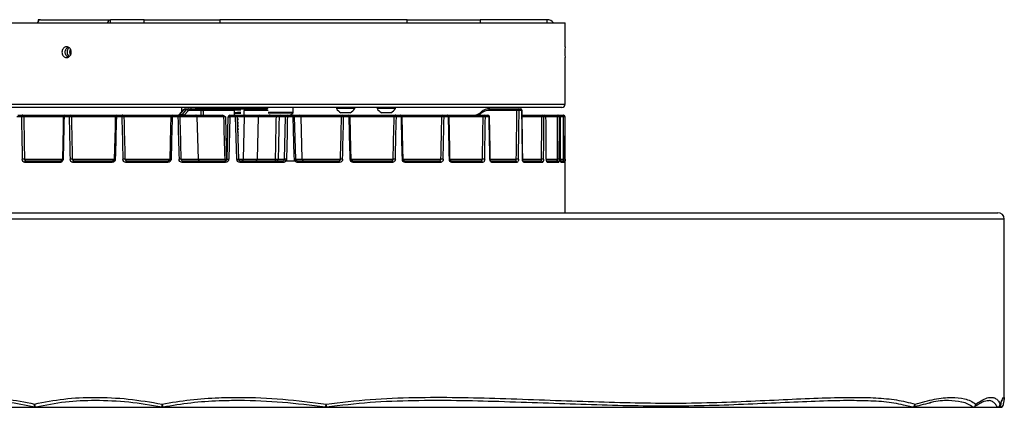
# Model space of a CAD drawing. Header units: millimetres. Extents: x 289 to 765, y 276 to 1219.
# Tile 2 of 3: x 462 to 765, y 276 to 396. Entities that reach past the tile are written whole.
import ezdxf

# ---------------------------------------------------------------- set-up
doc = ezdxf.new("R2010")
doc.units = ezdxf.units.MM
doc.header["$LTSCALE"] = 10

msp = doc.modelspace()

# ---------------------------------------------------------------- linework, layer by layer
at = {"color": 7, "linetype": 'Continuous', "lineweight": 25}
for p, q in [((467.44, 395.63), (467.44, 395.19)), ((468.12, 395.63), (467.44, 395.63)), ((468.12, 395.63), (489.77, 395.63)), ((500.13, 395.63), (489.77, 395.63)), ((489.77, 394.63), (489.77, 395.63)), ((500.13, 395.63), (523.45, 395.63)), ((500.13, 394.63), (500.13, 395.63)), ((581.29, 395.63), (523.45, 395.63)), ((523.45, 395.63), (523.45, 394.63)), ((581.29, 395.63), (603.72, 395.63)), ((581.29, 394.63), (581.29, 395.63)), ((624.44, 395.63), (603.72, 395.63)), ((603.72, 395.63), (603.72, 394.63)), ((624.44, 394.63), (624.44, 395.63)), ((424.94, 394.63), (629.94, 394.63)), ((629.94, 387.28), (629.94, 394.63)), ((629.94, 369.63), (629.94, 384)), ((424.94, 369.63), (629.94, 369.63)), ((628.94, 368.63), (425.94, 368.63)), ((512.19, 367.86), (510.95, 366.45)), ((512.26, 367.88), (511.02, 366.47)), ((511.6, 368.63), (511.6, 367.19)), ((511.9, 366.47), (513.11, 367.88)), ((513.11, 367.88), (512.26, 367.88)), ((513.66, 367.54), (512.5, 366.18)), ((512.87, 368.18), (513.72, 368.18)), ((513.72, 368.18), (517.38, 368.18)), ((517.63, 367.69), (513.97, 367.69)), ((514.6, 368.18), (514.6, 368.63)), ((515.94, 368.63), (515.94, 368.28)), ((515.94, 368.28), (520.44, 368.18)), ((527.44, 368.28), (515.94, 368.28)), ((527.99, 367.68), (518.27, 367.68)), ((518.66, 368.18), (527.9, 368.18)), ((538.22, 368.28), (527.44, 368.28)), ((530.11, 368.18), (527.91, 368.18)), ((527.99, 366.18), (527.99, 367.68)), ((530.11, 368.18), (530.86, 368.18)), ((530.86, 368.18), (538.12, 368.18)), ((530.94, 366.18), (530.94, 367.68)), ((538.33, 367.68), (530.94, 367.68)), ((534.45, 368.18), (538.12, 368.26)), ((538.12, 368.27), (538.12, 368.18)), ((546.12, 367.08), (546.12, 368.63)), ((559.41, 368.63), (559.41, 368.25)), ((560.7, 368.25), (559.41, 368.25)), ((565.11, 368.25), (560.7, 368.25)), ((565.11, 368.25), (565.11, 368.63)), ((571.96, 368.63), (571.96, 368.25)), ((573.25, 368.25), (571.96, 368.25)), ((577.66, 368.25), (573.25, 368.25)), ((577.66, 368.25), (577.66, 368.63)), ((615.1, 367.69), (606.45, 367.69)), ((606.7, 368.18), (615.35, 368.18)), ((615.35, 368.18), (616.2, 368.18)), ((616.63, 367.68), (615.78, 367.68)), ((462.25, 365.68), (460.87, 365.68)), ((461.2, 366.18), (462.57, 366.18)), ((462.57, 366.18), (475.67, 366.18)), ((475.17, 365.69), (462.95, 365.69)), ((476.98, 365.68), (475.42, 365.68)), ((475.67, 366.18), (477.22, 366.18)), ((477.22, 366.18), (491.72, 366.18)), ((491.22, 365.69), (477.65, 365.69)), ((493.23, 365.68), (491.54, 365.68)), ((491.72, 366.18), (493.4, 366.18)), ((493.4, 366.18), (508.85, 366.18)), ((524.62, 365.69), (493.87, 365.69)), ((510.53, 365.68), (508.76, 365.68)), ((508.85, 366.18), (510.62, 366.18)), ((510.62, 366.18), (516, 366.18)), ((511.02, 366.47), (511.9, 366.47)), ((516.49, 365.69), (511.11, 365.69)), ((516.01, 366.18), (524.15, 366.18)), ((516.83, 352.66), (516.49, 365.69)), ((516.84, 352.66), (516.5, 365.69)), ((525.71, 352.66), (526.05, 365.69)), ((526.54, 365.68), (526.2, 352.65)), ((528.34, 365.68), (526.54, 365.68)), ((526.55, 366.18), (528.34, 366.18)), ((528.69, 352.65), (528.34, 365.68)), ((528.84, 365.69), (529.18, 352.66)), ((529.19, 365.01), (528.86, 365)), ((529.19, 364.76), (528.86, 364.75)), ((531.01, 365.69), (530.67, 352.66)), ((535.31, 365.69), (531.01, 365.69)), ((531.5, 366.18), (535.8, 366.18)), ((535.31, 365.69), (534.98, 352.66)), ((540.9, 365.69), (535.31, 365.69)), ((535.8, 366.18), (540.97, 366.18)), ((539.93, 367.08), (538.33, 367.08)), ((540.01, 366.79), (538.42, 366.79)), ((539.19, 366.18), (539.19, 366.22)), ((546.12, 367.08), (539.93, 367.08)), ((545.97, 366.79), (540.01, 366.79)), ((541.67, 366.18), (541.67, 366.18)), ((543.72, 365.69), (541.74, 365.69)), ((542.23, 366.18), (544.21, 366.18)), ((543.44, 352.66), (543.72, 365.69)), ((544.21, 366.18), (545.98, 366.18)), ((546.07, 365.69), (544.29, 365.69)), ((546.04, 366.18), (548, 366.18)), ((546.87, 352.67), (546.48, 365.69)), ((548.5, 365.69), (546.56, 365.69)), ((548, 366.18), (561.49, 366.18)), ((548.84, 352.66), (548.5, 365.69)), ((561.02, 365.69), (548.5, 365.69)), ((561.48, 366.98), (560.84, 366.98)), ((563.69, 366.98), (561.48, 366.98)), ((561.49, 366.18), (563.17, 366.18)), ((563.35, 365.68), (561.65, 365.68)), ((563.17, 366.18), (577.67, 366.18)), ((577.23, 365.69), (563.67, 365.69)), ((574.03, 366.98), (573.38, 366.98)), ((576.23, 366.98), (574.03, 366.98)), ((577.67, 366.18), (579.22, 366.18)), ((579.47, 365.68), (577.91, 365.68)), ((579.22, 366.18), (592.32, 366.18)), ((591.94, 365.69), (579.72, 365.69)), ((592.32, 366.18), (593.69, 366.18)), ((594.02, 365.68), (592.64, 365.68)), ((593.69, 366.18), (605, 366.18)), ((604.68, 365.69), (594.19, 365.69)), ((605, 366.18), (606.15, 366.18)), ((606.54, 365.68), (605.38, 365.68)), ((616.72, 366.18), (622.98, 366.18)), ((622.81, 365.69), (616.72, 365.69)), ((622.98, 366.18), (623.6, 366.18)), ((624.07, 365.68), (623.45, 365.68)), ((623.6, 366.18), (627.73, 366.18)), ((627.65, 365.69), (624.1, 365.69)), ((627.73, 366.18), (628.05, 366.18)), ((628.05, 366.18), (629.44, 366.18)), ((628.54, 365.68), (628.23, 365.68)), ((628.54, 365.68), (628.55, 365.68)), ((629.44, 365.69), (628.55, 365.69)), ((629.44, 365.69), (629.44, 366.18)), ((629.94, 336.18), (629.94, 365.68)), ((629.94, 365.68), (629.94, 365.68)), ((529.19, 364.01), (528.88, 364)), ((529.19, 363.76), (528.89, 363.75)), ((529.19, 363.01), (528.91, 363)), ((529.19, 362.76), (528.92, 362.75)), ((529.19, 362.01), (528.94, 362)), ((529.19, 361.76), (528.94, 361.75)), ((529.19, 361.01), (528.96, 361)), ((529.19, 360.76), (528.97, 360.75)), ((529.19, 360.01), (528.99, 360)), ((529.19, 359.76), (529, 359.75)), ((529.19, 359.01), (529.02, 359)), ((529.19, 358.76), (529.02, 358.75)), ((529.05, 357.58), (529.21, 357.58)), ((463.22, 352.66), (474.88, 352.66)), ((477.95, 352.66), (490.9, 352.66)), ((494.19, 352.66), (508.01, 352.66)), ((511.44, 352.66), (516.83, 352.66)), ((516.84, 352.66), (524.96, 352.66)), ((525.51, 352.68), (525.71, 352.68)), ((530.67, 352.66), (534.98, 352.66)), ((534.98, 352.66), (540.64, 352.66)), ((541.45, 352.66), (543.44, 352.66)), ((546.95, 352.66), (548.84, 352.66)), ((548.84, 352.66), (560.69, 352.66)), ((563.99, 352.66), (576.94, 352.66)), ((580.01, 352.66), (591.67, 352.66)), ((594.45, 352.66), (604.46, 352.66)), ((606.87, 352.66), (614.9, 352.66)), ((616.89, 352.66), (622.69, 352.66)), ((624.18, 352.66), (627.59, 352.66)), ((628.6, 352.66), (629.44, 352.66)), ((474.26, 351.68), (463.3, 351.68)), ((463.61, 352.18), (474.52, 352.18)), ((490.28, 351.68), (478.15, 351.68)), ((478.39, 352.18), (490.46, 352.18)), ((507.44, 351.68), (494.51, 351.68)), ((494.67, 352.18), (507.53, 352.18)), ((525.2, 351.68), (511.86, 351.68)), ((511.94, 352.18), (525.21, 352.18)), ((529.68, 352.18), (542.95, 352.18)), ((543.02, 351.68), (529.69, 351.68)), ((543.88, 352.18), (546.6, 352.18)), ((547.35, 352.18), (560.22, 352.18)), ((560.38, 351.68), (547.45, 351.68)), ((564.42, 352.18), (576.49, 352.18)), ((576.73, 351.68), (564.6, 351.68)), ((580.37, 352.18), (591.28, 352.18)), ((591.59, 351.68), (580.63, 351.68)), ((594.71, 352.18), (604.12, 352.18)), ((604.5, 351.68), (595.04, 351.68)), ((607, 352.18), (614.64, 352.18)), ((615.07, 351.68), (607.39, 351.68)), ((616.88, 352.18), (622.5, 352.18)), ((622.97, 351.68), (617.31, 351.68)), ((624.33, 352.18), (627.48, 352.18)), ((627.97, 351.68), (624.51, 351.68)), ((629.92, 351.68), (628.75, 351.68)), ((628.78, 352.18), (629.42, 352.18)), ((765.44, 334.18), (289.44, 334.18)), ((291.44, 336.18), (763.44, 336.18)), ((765.44, 278.88), (765.44, 334.18)), ((737.23, 276.26), (734.32, 276.88)), ((756.28, 276.4), (756.3, 276.41)), ((764.39, 276.26), (764.52, 277.76)), ((765.21, 277.06), (765.23, 277.22)), ((433.66, 276.22), (466.5, 276.22)), ((433.82, 276.26), (466.33, 276.26)), ((466.5, 276.22), (505.72, 276.22)), ((466.66, 276.26), (505.56, 276.26)), ((505.72, 276.22), (556.15, 276.22)), ((505.89, 276.26), (555.99, 276.26)), ((556.15, 276.22), (737.07, 276.22)), ((556.31, 276.26), (737.23, 276.26)), ((737.07, 276.22), (755.72, 276.22)), ((737.33, 276.26), (737.35, 276.26)), ((737.38, 276.26), (755.88, 276.26)), ((755.72, 276.22), (763.17, 276.22)), ((756.01, 276.26), (763.33, 276.26)), ((763.17, 276.22), (764.23, 276.22)), ((763.45, 276.26), (764.39, 276.26))]:
    msp.add_line(p, q, dxfattribs=at)
at = {"color": 7, "linetype": 'Continuous', "lineweight": 25, "flags": 128}
for points in [[(512.26, 367.88), (512.22, 367.88), (512.19, 367.86)], [(513.97, 367.69), (513.96, 367.79), (513.95, 367.88), (513.92, 367.96), (513.89, 368.04), (513.86, 368.1), (513.81, 368.14), (513.77, 368.17), (513.72, 368.18)], [(517.63, 367.69), (517.62, 367.79), (517.61, 367.88), (517.58, 367.96), (517.55, 368.04), (517.51, 368.1), (517.47, 368.14), (517.43, 368.17), (517.38, 368.18)], [(606.45, 367.69), (606.45, 367.79), (606.47, 367.88), (606.49, 367.96), (606.52, 368.04), (606.56, 368.1), (606.6, 368.14), (606.65, 368.17), (606.7, 368.18)], [(615.1, 367.69), (615.11, 367.79), (615.12, 367.88), (615.15, 367.96), (615.18, 368.04), (615.22, 368.1), (615.26, 368.14), (615.31, 368.17), (615.35, 368.18)], [(616.89, 352.66), (616.84, 356.41), (616.7, 367.68)], [(462.57, 366.18), (462.51, 366.17), (462.45, 366.14), (462.39, 366.09), (462.34, 366.03), (462.3, 365.95), (462.27, 365.87), (462.26, 365.77), (462.25, 365.68)], [(475.17, 365.69), (475.1, 362.43), (474.88, 352.66)], [(475.67, 366.18), (475.62, 366.17), (475.57, 366.14), (475.53, 366.09), (475.49, 366.03), (475.46, 365.95), (475.44, 365.87), (475.42, 365.77), (475.42, 365.68)], [(477.22, 366.18), (477.17, 366.17), (477.13, 366.14), (477.09, 366.09), (477.05, 366.03), (477.02, 365.95), (476.99, 365.87), (476.98, 365.77), (476.98, 365.68)], [(491.22, 365.69), (491.14, 362.43), (490.9, 352.66)], [(491.72, 366.18), (491.68, 366.17), (491.65, 366.14), (491.62, 366.09), (491.59, 366.03), (491.57, 365.95), (491.56, 365.87), (491.55, 365.77), (491.54, 365.68)], [(493.4, 366.18), (493.37, 366.17), (493.34, 366.14), (493.31, 366.09), (493.28, 366.03), (493.26, 365.95), (493.25, 365.87), (493.24, 365.77), (493.23, 365.68)], [(508.35, 365.69), (508.27, 362.43), (508.01, 352.66)], [(511.02, 366.47), (510.98, 366.46), (510.95, 366.45)], [(526.05, 365.69), (526.06, 365.69), (526.09, 365.69), (526.13, 365.69), (526.19, 365.69), (526.27, 365.68), (526.35, 365.68), (526.45, 365.68), (526.54, 365.68)], [(528.84, 365.69), (528.83, 365.69), (528.8, 365.69), (528.76, 365.69), (528.7, 365.69), (528.62, 365.68), (528.53, 365.68), (528.44, 365.68), (528.34, 365.68)], [(538.77, 366.45), (538.92, 366.37), (539.19, 366.22)], [(544.29, 365.69), (544.27, 364.69), (544.19, 360.69), (544.01, 352.66)], [(546.46, 352.66), (546.43, 353.66), (546.31, 357.66), (546.07, 365.69)], [(561.65, 365.68), (561.65, 365.77), (561.64, 365.87), (561.63, 365.95), (561.6, 366.03), (561.58, 366.09), (561.55, 366.14), (561.52, 366.17), (561.49, 366.18)], [(563.35, 365.68), (563.34, 365.77), (563.33, 365.87), (563.32, 365.95), (563.29, 366.03), (563.27, 366.09), (563.24, 366.14), (563.2, 366.17), (563.17, 366.18)], [(563.99, 352.66), (563.91, 355.92), (563.67, 365.69)], [(577.91, 365.68), (577.91, 365.77), (577.89, 365.87), (577.87, 365.95), (577.84, 366.03), (577.8, 366.09), (577.76, 366.14), (577.71, 366.17), (577.67, 366.18)], [(579.47, 365.68), (579.47, 365.77), (579.45, 365.87), (579.43, 365.95), (579.4, 366.03), (579.36, 366.09), (579.32, 366.14), (579.27, 366.17), (579.22, 366.18)], [(580.01, 352.66), (579.94, 355.92), (579.72, 365.69)], [(592.64, 365.68), (592.63, 365.77), (592.61, 365.87), (592.58, 365.95), (592.54, 366.03), (592.5, 366.09), (592.44, 366.14), (592.38, 366.17), (592.32, 366.18)], [(594.02, 365.68), (594.01, 365.77), (593.99, 365.87), (593.96, 365.95), (593.92, 366.03), (593.87, 366.09), (593.82, 366.14), (593.76, 366.17), (593.69, 366.18)], [(594.45, 352.66), (594.39, 355.92), (594.19, 365.69)], [(604.1, 366.79), (604.05, 366.87), (604.02, 366.94), (604, 367.01), (603.99, 367.07), (603.99, 367.11), (604.01, 367.15), (604.04, 367.17), (604.09, 367.18)], [(604.68, 365.69), (604.69, 365.79), (604.71, 365.88), (604.74, 365.96), (604.78, 366.04), (604.83, 366.1), (604.88, 366.14), (604.94, 366.17), (605, 366.18)], [(606.87, 352.66), (606.82, 355.92), (606.65, 365.69)], [(622.81, 365.69), (622.82, 365.79), (622.83, 365.88), (622.84, 365.96), (622.86, 366.04), (622.89, 366.1), (622.92, 366.14), (622.95, 366.17), (622.98, 366.18)], [(624.07, 365.68), (624.09, 365.68), (624.1, 365.68)], [(624.18, 352.65), (624.2, 352.65), (624.21, 352.66)], [(463.61, 352.18), (463.55, 352.17), (463.49, 352.14), (463.44, 352.09), (463.39, 352.03), (463.35, 351.95), (463.32, 351.87), (463.3, 351.77), (463.3, 351.68)], [(474.52, 352.18), (474.47, 352.17), (474.42, 352.14), (474.37, 352.09), (474.34, 352.03), (474.3, 351.95), (474.28, 351.87), (474.26, 351.77), (474.26, 351.68)], [(478.39, 352.18), (478.35, 352.17), (478.3, 352.14), (478.26, 352.09), (478.22, 352.03), (478.19, 351.95), (478.17, 351.87), (478.16, 351.77), (478.15, 351.68)], [(490.46, 352.18), (490.43, 352.17), (490.39, 352.14), (490.36, 352.09), (490.34, 352.03), (490.31, 351.95), (490.3, 351.87), (490.29, 351.77), (490.28, 351.68)], [(494.67, 352.18), (494.64, 352.17), (494.61, 352.14), (494.58, 352.09), (494.55, 352.03), (494.53, 351.95), (494.52, 351.87), (494.51, 351.77), (494.51, 351.68)], [(560.38, 351.68), (560.38, 351.77), (560.37, 351.87), (560.35, 351.95), (560.33, 352.03), (560.31, 352.09), (560.28, 352.14), (560.25, 352.17), (560.22, 352.18)], [(564.6, 351.68), (564.6, 351.77), (564.59, 351.87), (564.57, 351.95), (564.55, 352.03), (564.52, 352.09), (564.49, 352.14), (564.46, 352.17), (564.42, 352.18)], [(576.73, 351.68), (576.73, 351.77), (576.72, 351.87), (576.69, 351.95), (576.66, 352.03), (576.63, 352.09), (576.59, 352.14), (576.54, 352.17), (576.49, 352.18)], [(580.63, 351.68), (580.62, 351.77), (580.61, 351.87), (580.58, 351.95), (580.55, 352.03), (580.51, 352.09), (580.47, 352.14), (580.42, 352.17), (580.37, 352.18)], [(591.59, 351.68), (591.59, 351.77), (591.57, 351.87), (591.54, 351.95), (591.5, 352.03), (591.45, 352.09), (591.4, 352.14), (591.34, 352.17), (591.28, 352.18)], [(595.04, 351.68), (595.03, 351.77), (595.01, 351.87), (594.98, 351.95), (594.94, 352.03), (594.89, 352.09), (594.83, 352.14), (594.77, 352.17), (594.71, 352.18)], [(466.24, 277.22), (466.2, 277.01), (466.17, 276.81), (466.16, 276.62), (466.17, 276.47), (466.19, 276.35), (466.22, 276.28), (466.27, 276.25)], [(764.08, 276.81), (764.14, 277.01), (764.16, 277.22)], [(556.01, 276.23), (556.01, 276.23), (555.99, 276.26)]]:
    msp.add_lwpolyline(points, dxfattribs=at)
at = {"color": 7, "linetype": 'Continuous', "lineweight": 25}
for centre, radius, start, end in [((468.37, 394.44), 1.22, 101.991, 171.026), ((490.07, 394.4), 1.27, 103.5297, 169.4873), ((624.44, 393.33), 2.3, 34.4174, 90), ((478.12, 385.63), 1.77, 129.5988, 230.0947), ((478.97, 385.63), 1.85, 149.9248, 209.4718), ((732.43, 385.63), 102.5, 179.0777, 180.9111), ((512.93, 366.97), 0.927, 37.9276, 79.1195), ((518.72, 367.73), 0.456, 97.8819, 186.1472), ((562.26, 370.01), 3.35, 211.7463, 244.8371), ((562.26, 370.01), 3.35, 295.1629, 328.2537), ((574.81, 370.01), 3.35, 211.7463, 244.8371), ((574.81, 370.01), 3.35, 295.1629, 328.2537), ((615.13, 351.22), 16.47, 87.714, 90.0834), ((615.32, 367.71), 0.469, 356.0721, 85.4413), ((616.2, 367.68), 0.5, 0.7394, 90), ((616.16, 367.71), 0.471, 356.3039, 85.7513), ((616.64, 367.92), 0.242, 267.9404, 283.4066), ((628.94, 369.63), 1, 270, 0), ((463.06, 341.11), 24.58, 90.2528, 91.8868), ((462.5, 365.73), 0.45, 354.675, 81.6857), ((475.67, 365.68), 0.5, 90, 178.7075), ((475.44, 368.79), 3.11, 265.1052, 269.645), ((477.87, 337.09), 28.6, 90.4239, 91.7845), ((477.19, 365.71), 0.468, 357.5398, 85.7344), ((491.72, 365.68), 0.5, 90, 178.5949), ((491.68, 373.58), 7.9, 266.6597, 269.0165), ((494.25, 331.68), 34.01, 90.6416, 91.7142), ((493.39, 365.69), 0.485, 359.7118, 88.2249), ((508.85, 365.68), 0.5, 90, 178.5251), ((509.1, 382.92), 17.25, 267.5172, 268.8754), ((509.51, 365.8), 0.764, 150.2326, 189.1048), ((511.35, 365.8), 0.828, 152.8227, 188.4399), ((511.93, 317.15), 48.55, 90.9654, 91.6438), ((510.61, 365.68), 0.496, 1.0496, 89.5734), ((511.74, 365.58), 0.901, 41.1156, 79.3268), ((515.99, 365.68), 0.496, 1.0496, 89.5734), ((516.01, 365.68), 0.5, 1.9903, 90), ((524.13, 365.69), 0.485, 359.7118, 88.2249), ((526.55, 365.68), 0.5, 90, 178.5), ((540.77, 365.8), 14.23, 178.4897, 180.5033), ((514.12, 365.8), 14.23, 359.4967, 1.5103), ((528.34, 365.68), 0.5, 1.5, 90), ((535.81, 365.68), 0.496, 90.4266, 178.9504), ((541.8, 365.81), 0.902, 155.7686, 187.4504), ((542.24, 365.68), 0.496, 90.4266, 178.9504), ((544.21, 365.68), 0.496, 90.4266, 178.9504), ((544.01, 358.72), 6.98, 87.6392, 92.3608), ((543.5, 365.81), 0.802, 351.6834, 27.5385), ((542.12, 372.03), 6.5, 295.8437, 306.3584), ((545.76, 367.08), 0.36, 306.3584, 0), ((545.98, 365.68), 0.5, 1.7353, 90), ((545.34, 365.81), 0.74, 351.0382, 30.1638), ((546.29, 361.78), 3.91, 87.2938, 93.2778), ((548, 365.68), 0.5, 1.5, 90), ((561.5, 365.69), 0.485, 91.7751, 180.2882), ((560.64, 331.68), 34.01, 88.2858, 89.3584), ((563.17, 365.68), 0.5, 1.4051, 90), ((563.31, 370.96), 5.29, 270.4005, 273.9239), ((577.7, 365.71), 0.468, 94.2656, 182.4602), ((577.02, 337.09), 28.6, 88.2155, 89.5761), ((579.22, 365.68), 0.5, 1.2925, 90), ((579.45, 368.79), 3.11, 270.356, 274.8932), ((592.38, 365.73), 0.45, 98.3143, 185.325), ((591.83, 341.11), 24.58, 88.1132, 89.7472), ((593.69, 365.68), 0.5, 1.1407, 90), ((594.03, 367.01), 1.33, 269.466, 277.0365), ((604.65, 345.07), 20.62, 87.9562, 89.9059), ((604.93, 365.73), 0.453, 353.3097, 81.1865), ((606.15, 365.68), 0.5, 0.9542, 90), ((606.09, 365.73), 0.454, 353.6077, 81.7044), ((606.55, 366.32), 0.64, 269.046, 279.3019), ((622.88, 353.39), 12.3, 87.3372, 90.317), ((622.97, 365.69), 0.485, 358.1878, 88.0652), ((623.6, 365.68), 0.5, 0.5007, 90), ((623.58, 365.69), 0.486, 358.3593, 88.2595), ((628.41, 365.81), 0.769, 151.1392, 188.6466), ((627.75, 357.36), 8.33, 86.7142, 90.6933), ((627.73, 365.68), 0.496, 359.52, 89.5118), ((628.05, 365.68), 0.5, 0.2475, 90), ((628.04, 365.68), 0.497, 359.6074, 89.602), ((629.44, 365.68), 0.5, 0, 90), ((629.44, 365.68), 0.5, 359.9989, 89.9989), ((629.56, 360.81), 4.89, 85.5661, 91.4348), ((463.33, 327.97), 24.69, 90.2599, 91.8837), ((475.14, 355.71), 3.06, 265.0733, 269.6563), ((478.17, 323.91), 28.75, 90.4313, 91.7819), ((491.35, 360.42), 7.77, 266.6384, 269.0222), ((494.58, 318.39), 34.28, 90.65, 91.7117), ((508.75, 369.49), 16.84, 267.4973, 268.8828), ((512.29, 303.28), 49.4, 90.9759, 91.6408), ((517.32, 352.67), 0.496, 181.0496, 269.5734), ((517.34, 352.68), 0.5, 181.3483, 270), ((523.78, 413.79), 61.14, 271.0995, 271.617), ((525.45, 352.67), 0.494, 180.3646, 255.831), ((523.78, 352.62), 1.73, 347.3819, 1.7897), ((536.21, 739.71), 387.19, 268.445, 268.5181), ((518.67, 739.71), 387.19, 271.4819, 271.555), ((534.48, 352.67), 0.496, 270.4266, 358.9504), ((539.88, 352.55), 0.767, 331.0356, 8.672), ((540.95, 352.67), 0.496, 270.4266, 358.9504), ((543.73, 345.69), 6.98, 87.6458, 92.3542), ((546.69, 348.77), 3.9, 87.2967, 93.2739), ((549.34, 352.68), 0.5, 181.5, 270), ((560.31, 318.39), 34.28, 88.2883, 89.35), ((563.63, 357.85), 5.2, 270.3868, 273.9533), ((576.72, 323.91), 28.75, 88.2181, 89.5687), ((579.75, 355.72), 3.06, 270.3448, 274.9249), ((591.56, 327.97), 24.69, 88.1163, 89.7401), ((594.29, 353.96), 1.31, 269.4433, 277.0881), ((604.42, 331.96), 20.7, 87.96, 89.8988), ((606.77, 353.28), 0.626, 269.0034, 279.3935), ((614.92, 336.11), 16.55, 87.72, 90.0742), ((616.84, 352.89), 0.235, 267.857, 283.579), ((622.76, 340.31), 12.35, 87.3446, 90.3074), ((627.68, 344.28), 8.38, 86.726, 90.6801), ((629.56, 347.74), 4.92, 85.5886, 91.4122), ((508.15, 351.8), 0.724, 148.3442, 189.5647), ((512.74, 351.8), 0.888, 154.8075, 187.906), ((530.9, 351.8), 5.71, 176.2332, 181.254), ((523.98, 351.8), 5.71, 358.746, 3.7668), ((542.15, 351.8), 0.888, 352.094, 25.1925), ((546.74, 351.8), 0.724, 350.4353, 31.6558), ((604.05, 351.73), 0.451, 353.0849, 80.7841), ((606.94, 351.73), 0.455, 353.8283, 82.0772), ((614.6, 351.71), 0.468, 355.8764, 85.1747), ((616.82, 351.7), 0.491, 357.4375, 66.3354), ((622.49, 351.69), 0.484, 358.0542, 87.9121), ((624, 351.68), 0.508, 359.5235, 51.7025), ((627.48, 351.68), 0.495, 359.449, 89.4381), ((628.25, 351.68), 0.504, 359.9774, 31.5829), ((629.42, 351.68), 0.5, 56.0039, 89.9992), ((629.42, 351.68), 0.5, 359.9976, 56.0018), ((763.44, 334.18), 2, 0, 90), ((468.08, 277.46), 1.86, 187.3385, 220.0393), ((507.89, 276.5), 2.37, 162.281, 186.3377), ((510.15, 277.91), 4.57, 188.6695, 201.1159), ((554.36, 277.2), 1.91, 329.783, 0.8095), ((552.98, 276.6), 3.35, 354.2915, 10.7239), ((736.89, 277.27), 1.06, 288.5036, 357.5233), ((737.05, 277.12), 0.904, 289.329, 6.6718), ((755.72, 277.22), 1, 270, 305.558), ((755.64, 277.28), 1.04, 283.3575, 356.8954), ((755.75, 277.16), 0.933, 306.0687, 3.6653), ((763.17, 277.22), 1, 270, 335.5459), ((763.15, 277.26), 1.01, 280.1077, 357.9661), ((764.23, 277.22), 1, 270, 350.4281), ((764.26, 277.23), 0.97, 277.814, 349.9525), ((466.5, 277.22), 1, 256.7214, 270), ((466.49, 276.57), 0.347, 270.476, 298.5298), ((505.72, 277.22), 1, 259.0767, 270), ((505.72, 276.57), 0.347, 270.476, 298.5298), ((556.15, 277.22), 1, 262.0243, 270), ((556.15, 276.57), 0.347, 270.476, 298.5298), ((737.07, 277.22), 1, 270, 286.5987), ((737.06, 276.57), 0.347, 270.476, 298.5298), ((755.72, 276.57), 0.347, 270.476, 298.5298), ((763.16, 276.57), 0.347, 270.476, 298.5298), ((764.22, 276.57), 0.347, 270.476, 298.5298)]:
    msp.add_arc(centre, radius, start, end, dxfattribs=at)
for centre, major_axis, ratio, start_param, end_param in [((512.87, 367.18), (0.026, 1), 0.865877, 0.022658, 0.808056), ((513.73, 367.18), (-0.026, 1), 0.865877, 6.260527, 7.045925), ((513.98, 367.19), (-0.026, 0.499), 0.865433, 6.237985, 7.023383), ((527.19, 438.09), (-6.13, 467.81), 0.022674, 1.721572, 1.724844), ((527.44, 438.11), (-5.88, 467.81), 0.021749, 1.721652, 1.724896), ((606.64, 363.18), (0.24, 5), 0.865545, 0.040707, 0.684208), ((606.39, 363.19), (0.23, 4.5), 0.865433, 0.045201, 0.688702), ((527.19, 399.92), (51.03, 3895.22), 0.022674, 4.700554, 4.704412), ((527.44, 399.91), (51.28, 3895.22), 0.022785, 4.700557, 4.704415), ((527.44, 399.91), (-51.28, 3895.22), 0.022785, 4.699957, 4.703815), ((527.44, 399.91), (-78.54, 3895.22), 0.016908, 1.579243, 1.582587), ((527.83, 399.92), (-78.16, 3895.22), 0.016825, 1.579246, 1.582591), ((527.44, 399.91), (88.78, 3895.22), 0.01315, 1.579884, 1.583228), ((527.44, 399.91), (-88.78, 3895.22), 0.01315, 1.579284, 1.582628), ((527.88, 399.92), (-88.35, 3895.22), 0.013086, 1.579287, 1.582631), ((527.44, 399.91), (96.33, 3895.22), 0.008995, 1.579806, 1.583151), ((527.44, 399.91), (-96.33, 3895.22), 0.008995, 1.579361, 1.582706), ((527.91, 399.92), (-95.86, 3895.22), 0.008951, 1.579364, 1.582708), ((527.44, 399.91), (100.94, 3895.22), 0.004566, 1.579702, 1.583047), ((510.42, 367.18), (0.078, 0.998), 0.864697, 3.209108, 3.994506), ((527.44, 399.91), (-100.94, 3895.22), 0.004566, 1.579466, 1.58281), ((527.94, 399.92), (-100.45, 3895.22), 0.004544, 1.579467, 1.582811), ((511.28, 367.18), (-0.078, 0.998), 0.864697, 3.074078, 3.859476), ((526.97, 438.09), (-11.51, 467.81), 0.008951, 1.725974, 1.754225), ((527.44, 438.11), (-11.04, 467.81), 0.008586, 1.726049, 1.754243), ((526.97, 399.92), (95.86, 3895.22), 0.008951, 4.700477, 4.703822), ((527.44, 399.91), (96.33, 3895.22), 0.008995, 4.70048, 4.703824), ((527.44, 399.91), (-96.33, 3895.22), 0.008995, 4.700035, 4.703379), ((527.01, 399.92), (88.35, 3895.22), 0.013086, 4.700554, 4.703898), ((527.44, 399.91), (88.78, 3895.22), 0.01315, 4.700557, 4.703901), ((527.44, 399.91), (-88.78, 3895.22), 0.01315, 4.699957, 4.703302), ((527.06, 399.92), (78.16, 3895.22), 0.016825, 4.700595, 4.703939), ((527.44, 399.91), (78.54, 3895.22), 0.016908, 4.700598, 4.703942), ((527.44, 399.91), (-78.54, 3895.22), 0.016908, 4.699916, 4.703261), ((601.55, 371.18), (0.29, 4.99), 0.865309, 3.191278, 3.834779), ((601.3, 371.19), (0.29, 5.49), 0.865433, 3.610745, 3.830294), ((527.12, 399.92), (65.59, 3895.22), 0.020054, 4.700595, 4.703939), ((527.44, 399.91), (65.91, 3895.22), 0.020152, 4.700598, 4.703942), ((527.44, 399.91), (-65.91, 3895.22), 0.020152, 4.699916, 4.70326), ((527.27, 399.92), (34.91, 3895.22), 0.024605, 4.700478, 4.703822), ((527.44, 399.91), (35.08, 3895.22), 0.024725, 4.70048, 4.703824), ((527.44, 399.91), (-35.08, 3895.22), 0.024725, 4.700034, 4.703379), ((527.36, 399.92), (17.72, 3895.22), 0.025788, 4.700374, 4.703719), ((527.44, 399.91), (17.81, 3895.22), 0.025914, 4.700376, 4.70372), ((527.44, 399.91), (-17.81, 3895.22), 0.025914, 4.700139, 4.703483), ((527.44, 399.92), (0, 3895.22), 0.026186, 4.700257, 4.703601), ((527.44, 399.91), (0, 3895.22), 0.026314, 4.700257, 4.703601)]:
    msp.add_ellipse(centre, major_axis=major_axis, ratio=ratio, start_param=start_param, end_param=end_param, dxfattribs=at)
for points, knots in [([(476.19, 387.28), (476.35, 387.26), (476.68, 387.22), (477.11, 386.94), (477.43, 386.52), (477.62, 386), (477.65, 385.43), (477.51, 384.89), (477.22, 384.43), (476.82, 384.11), (476.35, 383.95), (475.86, 383.99), (475.41, 384.21), (475.05, 384.59), (474.82, 385.09), (474.74, 385.64), (474.83, 386.2), (475.07, 386.69), (475.44, 387.06), (475.83, 387.25), (476.09, 387.27), (476.19, 387.28)], [0, 0, 0, 0, 0.053684, 0.107368, 0.161056, 0.214747, 0.268433, 0.322115, 0.375799, 0.429489, 0.483179, 0.536863, 0.590544, 0.64423, 0.697921, 0.75161, 0.805292, 0.858974, 0.912663, 0.966354, 1, 1, 1, 1]), ([(476.7, 384.1), (476.61, 384.14), (476.36, 384.24), (476.05, 384.6), (475.82, 385.09), (475.74, 385.64), (475.83, 386.2), (476.07, 386.69), (476.38, 387.03), (476.62, 387.12), (476.71, 387.16)], [0, 0, 0, 0, 0.08686, 0.225478, 0.364109, 0.502733, 0.64134, 0.779947, 0.918571, 1, 1, 1, 1]), ([(517.38, 368.18), (517.58, 368.18), (517.83, 368.18), (518.18, 368.18), (518.29, 368.18), (518.5, 368.18), (518.58, 368.18), (518.66, 368.18)], [0, 0, 0, 0, 0.5, 0.5, 0.75, 0.75, 1, 1, 1, 1]), ([(518.27, 367.68), (518.19, 367.68), (518.09, 367.68), (517.85, 367.69), (517.73, 367.69), (517.63, 367.69)], [0, 0, 0, 0, 0.5, 0.5, 1, 1, 1, 1]), ([(529.92, 367.78), (529.47, 367.76), (528.81, 367.75), (528.09, 367.73), (527.88, 367.72)], [0, 0, 0, 0, 0.69908, 1, 1, 1, 1]), ([(527.9, 368.18), (527.93, 368.18), (527.95, 368.12), (527.98, 367.94), (527.99, 367.81), (527.99, 367.68)], [0, 0, 0, 0, 0.5, 0.5, 1, 1, 1, 1]), ([(529.92, 368.03), (529.47, 368.01), (528.84, 368), (528.16, 367.98), (527.97, 367.98)], [0, 0, 0, 0, 0.730988, 1, 1, 1, 1]), ([(530.86, 368.18), (530.88, 368.18), (530.9, 368.12), (530.94, 367.94), (530.94, 367.81), (530.94, 367.68)], [0, 0, 0, 0, 0.5, 0.5, 1, 1, 1, 1]), ([(524.36, 366.18), (524.52, 366.18), (524.68, 366.11), (524.95, 365.92), (525.07, 365.8), (525.18, 365.68)], [0, 0, 0, 0, 0.5, 0.5, 1, 1, 1, 1]), ([(525.18, 365.68), (525.07, 365.68), (524.94, 365.68), (524.74, 365.69), (524.66, 365.69), (524.62, 365.69)], [0, 0, 0, 0, 0.5, 0.5, 1, 1, 1, 1]), ([(529.92, 367.03), (529.47, 367.01), (528.85, 367), (528.17, 366.98), (527.99, 366.98)], [0, 0, 0, 0, 0.737793, 1, 1, 1, 1]), ([(529.92, 366.78), (529.47, 366.76), (528.85, 366.75), (528.17, 366.73), (527.99, 366.73)], [0, 0, 0, 0, 0.737793, 1, 1, 1, 1]), ([(528.34, 366.18), (528.34, 366.18), (528.38, 366.18), (528.48, 366.18), (528.53, 366.18), (528.63, 366.18), (528.69, 366.18), (528.83, 366.18), (528.9, 366.18), (529.05, 366.18), (529.14, 366.18), (529.4, 366.18), (529.6, 366.18), (529.99, 366.18), (530.19, 366.18), (530.57, 366.18), (530.75, 366.18), (531.06, 366.18), (531.19, 366.18), (531.35, 366.18), (531.39, 366.18), (531.46, 366.18), (531.48, 366.18), (531.5, 366.18)], [0, 0, 0, 0, 0.125, 0.125, 0.1875, 0.1875, 0.25, 0.25, 0.3125, 0.3125, 0.375, 0.375, 0.5, 0.5, 0.625, 0.625, 0.75, 0.75, 0.875, 0.875, 0.9375, 0.9375, 1, 1, 1, 1]), ([(531.01, 365.69), (530.99, 365.69), (530.94, 365.69), (530.8, 365.69), (530.71, 365.69), (530.49, 365.69), (530.37, 365.69), (530.11, 365.69), (529.97, 365.69), (529.7, 365.69), (529.57, 365.69), (529.33, 365.69), (529.22, 365.69), (529.04, 365.69), (528.96, 365.69), (528.86, 365.69), (528.84, 365.69), (528.84, 365.69)], [0, 0, 0, 0, 0.125, 0.125, 0.25, 0.25, 0.375, 0.375, 0.5, 0.5, 0.625, 0.625, 0.75, 0.75, 0.875, 0.875, 1, 1, 1, 1]), ([(531.5, 366.18), (531.38, 366.18), (531.25, 366.13), (531.07, 365.95), (531.01, 365.82), (531.01, 365.69)], [0, 0, 0, 0, 0.5, 0.5, 1, 1, 1, 1]), ([(540.64, 352.66), (540.68, 354.84), (540.73, 357.02), (540.77, 359.19), (540.81, 361.36), (540.86, 363.52), (540.9, 365.69)], [0.00048714, 0.00048714, 0.00048714, 0.00048714, 0.00701873, 0.00701873, 0.00701873, 0.0135195, 0.0135195, 0.0135195, 0.0135195]), ([(541.74, 365.69), (541.71, 365.69), (541.6, 365.69), (541.3, 365.69), (541.11, 365.69), (540.9, 365.69)], [0, 0, 0, 0, 0.5, 0.5, 1, 1, 1, 1]), ([(540.97, 366.18), (541.29, 366.18), (541.58, 366.18), (541.92, 366.18), (542.01, 366.18), (542.16, 366.18), (542.21, 366.18), (542.23, 366.18)], [0, 0, 0, 0, 0.5, 0.5, 0.75, 0.75, 1, 1, 1, 1]), ([(541.74, 365.69), (541.69, 363.52), (541.64, 361.36), (541.6, 359.19), (541.55, 357.02), (541.5, 354.84), (541.45, 352.66)], [0.00048717, 0.00048717, 0.00048717, 0.00048717, 0.00698821, 0.00698821, 0.00698821, 0.01352007, 0.01352007, 0.01352007, 0.01352007]), ([(463.3, 351.68), (463.19, 351.68), (463.1, 351.7), (462.91, 351.8), (462.82, 351.87), (462.61, 352.14), (462.52, 352.39), (462.52, 352.65)], [0, 0, 0, 0, 0.25, 0.25, 0.5, 0.5, 1, 1, 1, 1]), ([(463.22, 352.66), (463.22, 352.53), (463.26, 352.41), (463.41, 352.23), (463.51, 352.18), (463.61, 352.18)], [0, 0, 0, 0, 0.5, 0.5, 1, 1, 1, 1]), ([(475.12, 352.65), (475.12, 352.52), (475.09, 352.39), (475, 352.16), (474.94, 352.05), (474.7, 351.78), (474.48, 351.68), (474.26, 351.68)], [0, 0, 0, 0, 0.25, 0.25, 0.5, 0.5, 1, 1, 1, 1]), ([(474.87, 352.66), (474.87, 352.64), (474.88, 352.57), (474.84, 352.44), (474.76, 352.3), (474.66, 352.22), (474.58, 352.18), (474.53, 352.18), (474.52, 352.19)], [0, 0, 0, 0, 0.060859, 0.256614, 0.453459, 0.657061, 0.8867, 1, 1, 1, 1]), ([(478.15, 351.68), (478.04, 351.68), (477.93, 351.7), (477.72, 351.8), (477.62, 351.87), (477.38, 352.14), (477.28, 352.39), (477.27, 352.65)], [0, 0, 0, 0, 0.25, 0.25, 0.5, 0.5, 1, 1, 1, 1]), ([(477.95, 352.66), (477.96, 352.53), (478, 352.41), (478.17, 352.23), (478.28, 352.18), (478.39, 352.18)], [0, 0, 0, 0, 0.5, 0.5, 1, 1, 1, 1]), ([(491.22, 352.65), (491.22, 352.52), (491.19, 352.39), (491.09, 352.16), (491.02, 352.05), (490.76, 351.78), (490.53, 351.68), (490.28, 351.68)], [0, 0, 0, 0, 0.25, 0.25, 0.5, 0.5, 1, 1, 1, 1]), ([(490.89, 352.66), (490.89, 352.65), (490.9, 352.57), (490.85, 352.44), (490.76, 352.3), (490.63, 352.21), (490.53, 352.17), (490.47, 352.18), (490.46, 352.18)], [0, 0, 0, 0, 0.0610382, 0.2731384, 0.4892511, 0.7169097, 0.9715677, 1, 1, 1, 1]), ([(494.51, 351.68), (494.38, 351.68), (494.26, 351.7), (494.04, 351.8), (493.93, 351.87), (493.67, 352.14), (493.56, 352.39), (493.56, 352.65)], [0, 0, 0, 0, 0.25, 0.25, 0.5, 0.5, 1, 1, 1, 1]), ([(494.19, 352.66), (494.2, 352.53), (494.25, 352.41), (494.42, 352.23), (494.54, 352.18), (494.67, 352.18)], [0, 0, 0, 0, 0.5, 0.5, 1, 1, 1, 1]), ([(508.42, 352.65), (508.42, 352.52), (508.39, 352.39), (508.29, 352.16), (508.21, 352.05), (507.94, 351.78), (507.69, 351.68), (507.44, 351.68)], [0, 0, 0, 0, 0.25, 0.25, 0.5, 0.5, 1, 1, 1, 1]), ([(508.01, 352.66), (508.01, 352.65), (508.01, 352.57), (507.97, 352.44), (507.86, 352.29), (507.7, 352.2), (507.57, 352.17), (507.5, 352.18), (507.49, 352.18)], [0, 0, 0, 0, 0.057786, 0.277763, 0.501841, 0.731741, 0.969776, 1, 1, 1, 1]), ([(511.86, 351.68), (511.73, 351.68), (511.61, 351.7), (511.37, 351.8), (511.26, 351.87), (510.99, 352.14), (510.88, 352.39), (510.87, 352.65)], [0, 0, 0, 0, 0.25, 0.25, 0.5, 0.5, 1, 1, 1, 1]), ([(511.44, 352.66), (511.45, 352.53), (511.5, 352.41), (511.68, 352.23), (511.81, 352.18), (511.94, 352.18)], [0, 0, 0, 0, 0.5, 0.5, 1, 1, 1, 1]), ([(526.2, 352.65), (526.2, 352.52), (526.17, 352.39), (526.06, 352.16), (525.99, 352.05), (525.71, 351.78), (525.46, 351.68), (525.2, 351.68)], [0, 0, 0, 0, 0.25, 0.25, 0.5, 0.5, 1, 1, 1, 1]), ([(525.21, 352.18), (525.34, 352.18), (525.46, 352.23), (525.65, 352.41), (525.7, 352.53), (525.71, 352.66)], [0, 0, 0, 0, 0.5, 0.5, 1, 1, 1, 1]), ([(529.69, 351.68), (529.56, 351.68), (529.43, 351.7), (529.19, 351.8), (529.08, 351.87), (528.81, 352.14), (528.69, 352.39), (528.69, 352.65)], [0, 0, 0, 0, 0.25, 0.25, 0.5, 0.5, 1, 1, 1, 1]), ([(529.18, 352.66), (529.18, 352.53), (529.24, 352.41), (529.42, 352.23), (529.55, 352.18), (529.68, 352.18)], [0, 0, 0, 0, 0.5, 0.5, 1, 1, 1, 1]), ([(529.18, 352.66), (529.18, 352.66), (529.2, 352.66), (529.26, 352.66), (529.32, 352.66), (529.44, 352.66), (529.52, 352.66), (529.68, 352.66), (529.78, 352.66), (529.96, 352.66), (530.05, 352.66), (530.23, 352.66), (530.32, 352.66), (530.46, 352.66), (530.53, 352.66), (530.63, 352.66), (530.66, 352.66), (530.67, 352.66)], [0, 0, 0, 0, 0.125, 0.125, 0.25, 0.25, 0.375, 0.375, 0.5, 0.5, 0.625, 0.625, 0.75, 0.75, 0.875, 0.875, 1, 1, 1, 1]), ([(530.18, 352.18), (530.31, 352.18), (530.43, 352.23), (530.62, 352.41), (530.67, 352.54), (530.67, 352.66)], [0, 0, 0, 0, 0.5, 0.5, 1, 1, 1, 1]), ([(540.64, 352.66), (540.84, 352.66), (541.03, 352.66), (541.32, 352.66), (541.41, 352.66), (541.45, 352.66)], [0, 0, 0, 0, 0.5, 0.5, 1, 1, 1, 1]), ([(543.88, 352.18), (543.77, 352.24), (543.65, 352.31), (543.47, 352.4), (543.4, 352.42), (543.38, 352.42)], [0, 0, 0, 0, 0.5, 0.5, 1, 1, 1, 1]), ([(546.6, 352.18), (546.65, 352.21), (546.74, 352.26), (546.85, 352.34), (546.92, 352.39), (546.95, 352.42), (546.94, 352.42), (546.94, 352.42)], [0, 0, 0, 0, 0.24165, 0.483299, 0.724945, 0.966603, 1, 1, 1, 1]), ([(546.94, 352.42), (546.94, 352.42), (546.9, 352.48), (546.87, 352.57), (546.87, 352.67), (546.87, 352.7)], [0, 0, 0, 0, 0.030613, 0.650163, 1, 1, 1, 1]), ([(547.34, 352.18), (547.32, 352.18), (547.24, 352.18), (547.11, 352.24), (546.99, 352.33), (546.95, 352.41), (546.95, 352.42)], [0, 0, 0, 0, 0.118269, 0.508796, 0.897906, 1, 1, 1, 1]), ([(560.22, 352.18), (560.34, 352.18), (560.46, 352.23), (560.64, 352.41), (560.69, 352.53), (560.69, 352.66)], [0, 0, 0, 0, 0.5, 0.5, 1, 1, 1, 1]), ([(561.33, 352.65), (561.33, 352.52), (561.3, 352.39), (561.2, 352.16), (561.13, 352.05), (560.87, 351.78), (560.63, 351.68), (560.38, 351.68)], [0, 0, 0, 0, 0.25, 0.25, 0.5, 0.5, 1, 1, 1, 1]), ([(564.6, 351.68), (564.48, 351.68), (564.36, 351.7), (564.14, 351.8), (564.04, 351.87), (563.78, 352.14), (563.67, 352.39), (563.67, 352.65)], [0, 0, 0, 0, 0.25, 0.25, 0.5, 0.5, 1, 1, 1, 1]), ([(564.42, 352.18), (564.41, 352.18), (564.34, 352.17), (564.23, 352.22), (564.1, 352.33), (564.01, 352.48), (564, 352.6), (563.99, 352.66)], [0, 0, 0, 0, 0.057288, 0.328354, 0.563745, 0.777948, 1, 1, 1, 1]), ([(576.49, 352.18), (576.61, 352.18), (576.72, 352.23), (576.88, 352.41), (576.93, 352.53), (576.94, 352.66)], [0, 0, 0, 0, 0.5, 0.5, 1, 1, 1, 1]), ([(577.61, 352.65), (577.61, 352.52), (577.59, 352.39), (577.49, 352.16), (577.43, 352.05), (577.19, 351.78), (576.96, 351.68), (576.73, 351.68)], [0, 0, 0, 0, 0.25, 0.25, 0.5, 0.5, 1, 1, 1, 1]), ([(580.63, 351.68), (580.52, 351.68), (580.41, 351.7), (580.2, 351.8), (580.11, 351.87), (579.87, 352.14), (579.77, 352.39), (579.77, 352.65)], [0, 0, 0, 0, 0.25, 0.25, 0.5, 0.5, 1, 1, 1, 1]), ([(580.37, 352.18), (580.36, 352.18), (580.31, 352.18), (580.23, 352.21), (580.12, 352.31), (580.04, 352.46), (580.01, 352.58), (580.01, 352.65), (580.01, 352.66)], [0, 0, 0, 0, 0.0621311, 0.3493174, 0.5696159, 0.7643345, 0.9694166, 1, 1, 1, 1]), ([(591.28, 352.18), (591.38, 352.18), (591.48, 352.23), (591.63, 352.41), (591.67, 352.53), (591.67, 352.66)], [0, 0, 0, 0, 0.5, 0.5, 1, 1, 1, 1]), ([(592.37, 352.65), (592.37, 352.52), (592.35, 352.39), (592.27, 352.16), (592.21, 352.05), (591.99, 351.78), (591.79, 351.68), (591.59, 351.68)], [0, 0, 0, 0, 0.25, 0.25, 0.5, 0.5, 1, 1, 1, 1]), ([(595.04, 351.68), (594.94, 351.68), (594.84, 351.7), (594.66, 351.8), (594.58, 351.87), (594.37, 352.14), (594.28, 352.39), (594.28, 352.65)], [0, 0, 0, 0, 0.25, 0.25, 0.5, 0.5, 1, 1, 1, 1]), ([(594.71, 352.18), (594.7, 352.18), (594.69, 352.18), (594.65, 352.19), (594.56, 352.28), (594.49, 352.41), (594.45, 352.55), (594.46, 352.63), (594.46, 352.66)], [0, 0, 0, 0, 0.064153, 0.3606498, 0.5548967, 0.7305558, 0.9170914, 1, 1, 1, 1]), ([(604.12, 352.18), (604.21, 352.18), (604.3, 352.23), (604.42, 352.41), (604.46, 352.53), (604.46, 352.66)], [0, 0, 0, 0, 0.5, 0.5, 1, 1, 1, 1]), ([(605.16, 352.65), (605.16, 352.52), (605.14, 352.39), (605.07, 352.16), (605.02, 352.05), (604.84, 351.78), (604.67, 351.68), (604.5, 351.68)], [0, 0, 0, 0, 0.25, 0.25, 0.5, 0.5, 1, 1, 1, 1]), ([(607.39, 351.68), (607.31, 351.68), (607.23, 351.7), (607.08, 351.8), (607.01, 351.87), (606.83, 352.14), (606.76, 352.39), (606.76, 352.65)], [0, 0, 0, 0, 0.25, 0.25, 0.5, 0.5, 1, 1, 1, 1]), ([(607.03, 352.17), (607.03, 352.17), (607.04, 352.17), (606.99, 352.21), (606.94, 352.31), (606.89, 352.46), (606.87, 352.58), (606.87, 352.65), (606.87, 352.66)], [0, 0, 0, 0, 0.090073, 0.306641, 0.532081, 0.748182, 0.975901, 1, 1, 1, 1]), ([(614.64, 352.18), (614.71, 352.18), (614.78, 352.23), (614.87, 352.41), (614.9, 352.53), (614.9, 352.66)], [0, 0, 0, 0, 0.5, 0.5, 1, 1, 1, 1]), ([(615.58, 352.65), (615.58, 352.52), (615.57, 352.39), (615.51, 352.16), (615.48, 352.05), (615.33, 351.78), (615.2, 351.68), (615.07, 351.68)], [0, 0, 0, 0, 0.25, 0.25, 0.5, 0.5, 1, 1, 1, 1]), ([(617.31, 351.68), (617.25, 351.68), (617.19, 351.7), (617.07, 351.8), (617.02, 351.87), (616.89, 352.14), (616.83, 352.39), (616.83, 352.65)], [0, 0, 0, 0, 0.25, 0.25, 0.5, 0.5, 1, 1, 1, 1]), ([(617.01, 352.14), (617.02, 352.13), (617.02, 352.13), (616.99, 352.16), (616.95, 352.25), (616.91, 352.4), (616.89, 352.54), (616.89, 352.63), (616.89, 352.66)], [0, 0, 0, 0, 0.074959, 0.246977, 0.444756, 0.662418, 0.911114, 1, 1, 1, 1]), ([(622.5, 352.18), (622.55, 352.18), (622.6, 352.23), (622.67, 352.41), (622.69, 352.53), (622.69, 352.66)], [0, 0, 0, 0, 0.5, 0.5, 1, 1, 1, 1]), ([(623.33, 352.65), (623.33, 352.52), (623.32, 352.39), (623.28, 352.16), (623.26, 352.05), (623.16, 351.78), (623.06, 351.68), (622.97, 351.68)], [0, 0, 0, 0, 0.25, 0.25, 0.5, 0.5, 1, 1, 1, 1]), ([(624.51, 351.68), (624.47, 351.68), (624.42, 351.7), (624.35, 351.8), (624.31, 351.87), (624.22, 352.14), (624.18, 352.39), (624.18, 352.65)], [0, 0, 0, 0, 0.25, 0.25, 0.5, 0.5, 1, 1, 1, 1]), ([(624.31, 352.06), (624.31, 352.06), (624.31, 352.06), (624.29, 352.09), (624.26, 352.18), (624.23, 352.34), (624.21, 352.51), (624.21, 352.62), (624.21, 352.66)], [0, 0, 0, 0, 0.069677, 0.212546, 0.395753, 0.614138, 0.879867, 1, 1, 1, 1]), ([(627.48, 352.18), (627.51, 352.18), (627.54, 352.23), (627.57, 352.41), (627.58, 352.53), (627.59, 352.66)], [0, 0, 0, 0, 0.5, 0.5, 1, 1, 1, 1]), ([(628.16, 352.65), (628.16, 352.52), (628.16, 352.39), (628.14, 352.16), (628.12, 352.05), (628.07, 351.78), (628.02, 351.68), (627.97, 351.68)], [0, 0, 0, 0, 0.25, 0.25, 0.5, 0.5, 1, 1, 1, 1]), ([(628.67, 351.93), (628.67, 351.93), (628.67, 351.94), (628.65, 351.99), (628.63, 352.11), (628.61, 352.31), (628.6, 352.51), (628.6, 352.64), (628.6, 352.67)], [0, 0, 0, 0, 0.0836, 0.211619, 0.398102, 0.631997, 0.912542, 1, 1, 1, 1]), ([(628.75, 351.68), (628.73, 351.68), (628.71, 351.7), (628.68, 351.8), (628.66, 351.87), (628.61, 352.14), (628.6, 352.39), (628.6, 352.65)], [0, 0, 0, 0, 0.25, 0.25, 0.5, 0.5, 1, 1, 1, 1]), ([(629.42, 352.18), (629.42, 352.18), (629.43, 352.23), (629.43, 352.41), (629.44, 352.53), (629.44, 352.66)], [0, 0, 0, 0, 0.5, 0.5, 1, 1, 1, 1]), ([(629.94, 352.65), (629.94, 352.54), (629.94, 352.31), (629.93, 352.03), (629.93, 351.85), (629.93, 351.81), (629.93, 351.81)], [0, 0, 0, 0, 0.329677, 0.659709, 0.990274, 1, 1, 1, 1]), ([(543.88, 352.18), (543.84, 352.1), (543.79, 352.03), (543.67, 351.91), (543.6, 351.85), (543.45, 351.77), (543.36, 351.73), (543.2, 351.69), (543.11, 351.68), (543.02, 351.68)], [0, 0, 0, 0, 0.25, 0.25, 0.5, 0.5, 0.75, 0.75, 1, 1, 1, 1]), ([(543.88, 352.18), (543.88, 352.18), (543.88, 352.18), (543.88, 352.18), (543.88, 352.18), (543.88, 352.18), (543.88, 352.18)], [0, 0, 0, 0, 0.000004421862, 0.000004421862, 0.000004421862, 0.000006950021, 0.000006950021, 0.000006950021, 0.000006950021]), ([(547.45, 351.68), (547.37, 351.68), (547.28, 351.69), (547.11, 351.73), (547.03, 351.77), (546.89, 351.85), (546.82, 351.91), (546.69, 352.03), (546.64, 352.1), (546.6, 352.18)], [0, 0, 0, 0, 0.25, 0.25, 0.5, 0.5, 0.75, 0.75, 1, 1, 1, 1]), ([(546.6, 352.18), (546.6, 352.18), (546.6, 352.18), (546.6, 352.18), (546.6, 352.18), (546.6, 352.18), (546.6, 352.18)], [0, 0, 0, 0, 0.000004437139, 0.000004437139, 0.000004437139, 0.000006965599, 0.000006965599, 0.000006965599, 0.000006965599]), ([(629.93, 351.81), (629.93, 351.76), (629.92, 351.69), (629.92, 351.68), (629.92, 351.68)], [0, 0, 0, 0, 0.625506, 1, 1, 1, 1]), ([(433.26, 277.22), (434.92, 277.63), (438.25, 278.45), (443.49, 279.11), (449.91, 279.39), (457.56, 278.98), (463.33, 277.81), (466.24, 277.22)], [0, 0, 0, 0, 0.157024, 0.315226, 0.481056, 0.738646, 1, 1, 1, 1]), ([(466.33, 276.26), (463.51, 276.83), (457.82, 277.98), (450.27, 278.39), (443.91, 278.11), (438.75, 277.47), (435.47, 276.67), (433.82, 276.26)], [0, 0, 0, 0, 0.257859, 0.519302, 0.685089, 0.841977, 1, 1, 1, 1]), ([(466.24, 277.22), (469.27, 277.81), (475.37, 279.01), (485.1, 279.42), (495.25, 278.96), (502.16, 277.8), (505.63, 277.22)], [0, 0, 0, 0, 0.236473, 0.476392, 0.736715, 1, 1, 1, 1]), ([(505.56, 276.26), (502.16, 276.83), (495.34, 277.96), (485.37, 278.42), (475.72, 278.02), (469.69, 276.85), (466.66, 276.26)], [0, 0, 0, 0, 0.2606514, 0.5240397, 0.7604391, 1, 1, 1, 1]), ([(505.63, 277.22), (508.52, 277.7), (514.32, 278.66), (522.3, 279.19), (531.82, 279.36), (542.93, 278.88), (551.81, 277.78), (556.27, 277.22)], [0, 0, 0, 0, 0.172853, 0.346962, 0.470178, 0.734016, 1, 1, 1, 1]), ([(555.99, 276.26), (551.61, 276.8), (542.81, 277.88), (531.83, 278.36), (522.38, 278.19), (514.5, 277.68), (508.76, 276.74), (505.89, 276.26)], [0, 0, 0, 0, 0.26422, 0.530328, 0.653511, 0.826189, 1, 1, 1, 1]), ([(556.27, 277.22), (560.81, 277.75), (569.89, 278.82), (583.44, 279.31), (596.82, 279.32), (610.27, 278.95), (623.72, 278.48), (637.12, 278), (650.09, 277.62), (662.85, 277.45), (675.31, 277.65), (687.38, 278.12), (698.76, 278.67), (709.39, 279.13), (718.39, 279.34), (725.94, 279.18), (732.29, 278.62), (736.07, 277.69), (737.95, 277.22)], [0, 0, 0, 0, 0.060178, 0.120537, 0.180973, 0.241258, 0.305885, 0.37064, 0.435389, 0.500007, 0.568763, 0.637757, 0.706835, 0.775828, 0.844585, 0.896389, 0.948236, 1, 1, 1, 1]), ([(734.32, 276.88), (733.36, 277.1), (730.49, 277.77), (725.14, 278.16), (717.58, 278.34), (708.55, 278.13), (697.93, 277.68), (686.57, 277.14), (674.53, 276.68), (662.13, 276.49), (649.44, 276.65), (636.54, 277.02), (623.22, 277.5), (609.87, 277.96), (596.52, 278.32), (583.26, 278.31), (569.82, 277.83), (560.81, 276.78), (556.31, 276.26)], [0, 0, 0, 0, 0.0264839, 0.0796131, 0.1327005, 0.2033445, 0.274223, 0.3451857, 0.4160661, 0.4867117, 0.5531223, 0.6196625, 0.6862085, 0.7526272, 0.8144418, 0.8764075, 0.9382938, 1, 1, 1, 1]), ([(737.33, 276.25), (738.16, 276.5), (740.03, 277.06), (741.73, 277.42), (742.69, 277.63)], [0, 0, 0, 0, 0.440577, 1, 1, 1, 1]), ([(737.95, 277.22), (739.97, 277.78), (743.01, 278.61), (746.63, 279.16), (749.83, 279.37), (752.63, 279.07), (755.05, 278.25), (756.14, 277.56), (756.68, 277.22)], [0, 0, 0, 0, 0.264623, 0.397949, 0.531268, 0.764297, 0.882154, 1, 1, 1, 1]), ([(752.26, 277.83), (750.94, 278.03), (748.1, 278.46), (744.73, 278.17), (742.56, 277.63), (742.38, 277.59)], [0, 0, 0, 0, 0.442629, 0.954035, 1, 1, 1, 1]), ([(755.88, 276.26), (755.32, 276.59), (754.21, 277.23), (753.02, 277.75), (752.29, 277.83), (752.26, 277.83)], [0, 0, 0, 0, 0.48679, 0.973629, 1, 1, 1, 1]), ([(756.28, 276.4), (756.5, 276.56), (757.2, 277.08), (758.22, 277.65), (759.3, 278.11), (760.02, 278.28), (760.31, 278.26), (760.38, 278.26)], [0, 0, 0, 0, 0.122981, 0.393392, 0.656011, 0.913344, 1, 1, 1, 1]), ([(756.68, 277.22), (757.4, 277.7), (758.84, 278.65), (760.47, 279.23), (761.73, 279.32), (762.69, 279.04), (763.52, 278.4), (763.95, 277.62), (764.16, 277.22)], [0, 0, 0, 0, 0.208829, 0.419034, 0.562898, 0.706749, 0.853384, 1, 1, 1, 1]), ([(763.33, 276.26), (763.1, 276.64), (762.65, 277.4), (761.78, 278.02), (761.04, 278.3), (760.52, 278.25), (760.4, 278.24)], [0, 0, 0, 0, 0.299834, 0.599708, 0.905729, 1, 1, 1, 1]), ([(764.07, 276.83), (764.07, 276.84), (764.24, 277.22), (764.35, 277.47), (764.47, 277.71)], [0, 0, 0, 0, 0.021055, 1, 1, 1, 1]), ([(764.16, 277.22), (764.44, 277.8), (764.99, 278.96), (765.39, 279.48), (765.41, 279.05), (765.42, 278.88)], [0, 0, 0, 0, 0.367462, 0.740151, 1, 1, 1, 1]), ([(764.47, 277.71), (764.48, 277.74), (764.62, 278.04), (764.77, 278.33), (764.92, 278.58), (764.92, 278.58), (764.92, 278.58)], [0, 0, 0, 0, 0.051713, 0.499993, 0.852455, 1, 1, 1, 1]), ([(765.19, 277.06), (765.23, 277.29), (765.33, 277.92), (765.39, 278.4), (765.39, 278.63), (765.39, 278.66)], [0, 0, 0, 0, 0.36051, 0.940116, 1, 1, 1, 1]), ([(765.42, 278.88), (765.43, 278.87), (765.45, 278.85), (765.43, 278.68), (765.42, 278.64)], [0, 0, 0, 0, 0.730546, 1, 1, 1, 1])]:
    msp.add_open_spline(points, degree=3, knots=knots, dxfattribs=at)
for points in [[(524.15, 366.18), (524.19, 366.18), (524.26, 366.18), (524.36, 366.18)], [(542.95, 352.18), (543.12, 352.18), (543.29, 352.27), (543.38, 352.42)], [(543.38, 352.42), (543.42, 352.5), (543.44, 352.58), (543.44, 352.66)], [(544.01, 352.66), (544.01, 352.49), (543.96, 352.33), (543.88, 352.18)], [(546.6, 352.18), (546.52, 352.33), (546.47, 352.49), (546.46, 352.66)]]:
    msp.add_open_spline(points, degree=3, dxfattribs=at)

doc.saveas('drawing.dxf')
